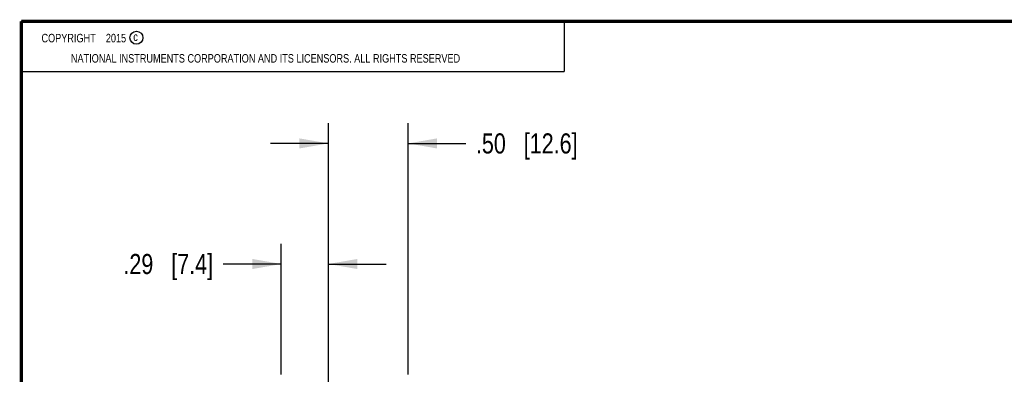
# Model space of a CAD drawing. Header units: inches. Extents: x 0.2 to 16.8, y 0.1 to 10.8.
# Tile 11 of 21: x 0.2 to 6.4, y 8.6 to 10.8. Entities that reach past the tile are written whole.
import ezdxf

# ---------------------------------------------------------------- set-up
doc = ezdxf.new("R2010")
doc.units = ezdxf.units.IN
doc.header["$LTSCALE"] = 0.935
doc.header["$MEASUREMENT"] = 0
doc.layers.get('0').update_dxf_attribs({"linetype": 'CONTINUOUS'})
doc.layers.add('DETAIL', color=7, linetype='CONTINUOUS')
doc.layers.add('DIMENSIONS', color=7, linetype='CONTINUOUS')
doc.styles.get("Standard").update_dxf_attribs({"font": 'txt', "width": 0.8})
doc.dimstyles.new('DIMSTYLE_1', dxfattribs={"dimtxt": 0.125, "dimasz": 0.18, "dimexe": 0.125, "dimexo": 0.0625, "dimgap": 0.0625, "dimtad": 0, "dimtih": 1, "dimtoh": 1, "dimzin": 4, "dimdsep": 46, "dimtxsty": 'STANDARD', "dimblk": '_FILLED', "dimblk1": '_FILLED', "dimblk2": '_FILLED', "dimcen": 0.09, "dimadec": 0, "dimazin": 0, "dimtp": 0.005, "dimtm": 0.005, "dimtfac": 1, "dimtofl": 0, "dimtmove": 0, "dimatfit": 3, "dimldrblk": '_FILLED', "dimfxl": 1, "dimtolj": 1, "dimtzin": 4, "dimarcsym": 0})

# ---------------------------------------------------------------- blocks, each defined once
blk = doc.blocks.new('_FILLED')
at = {"color": 0, "linetype": 'BYBLOCK'}
blk.add_solid([(0, 0), (-1, 0.174), (-1, -0.174)], dxfattribs=at)
blk = doc.blocks.new('*D3')
at = {"layer": 'DIMENSIONS', "color": 2, "linetype": 'CONTINUOUS'}
for p, q in [((1.8662, 8.561), (1.8662, 9.374)), ((2.159, 7.7694), (2.159, 9.374)), ((1.8662, 9.249), (1.5047, 9.249)), ((2.159, 9.249), (2.519, 9.249))]:
    blk.add_line(p, q, dxfattribs=at)
at = {"layer": 'DIMENSIONS', "color": 2, "linetype": 'CONTINUOUS', "xscale": 0.18, "yscale": 0.18, "zscale": 0.18}
blk.add_blockref('_FILLED', (1.8662, 9.249), dxfattribs=at)
at = {"layer": 'DIMENSIONS', "color": 2, "linetype": 'CONTINUOUS', "xscale": 0.18, "yscale": 0.18, "zscale": 0.18, "rotation": 180}
blk.add_blockref('_FILLED', (2.159, 9.249), dxfattribs=at)
at = {"layer": 'DIMENSIONS', "color": 2, "linetype": 'CONTINUOUS', "insert": (1.4422, 9.3115), "char_height": 0.125, "width": 0.925, "attachment_point": 3, "line_spacing_factor": 0.9}
blk.add_mtext('.29{\\Ftxt.shx;\\W1.000000;\\H0.125000; }[7.4]', dxfattribs=at)
blk = doc.blocks.new('*D4')
at = {"layer": 'DIMENSIONS', "color": 2, "linetype": 'CONTINUOUS'}
for p, q in [((2.159, 7.5883), (2.159, 10.124)), ((2.6542, 8.561), (2.6542, 10.124)), ((2.159, 9.999), (1.799, 9.999)), ((2.6542, 9.999), (3.0134, 9.999))]:
    blk.add_line(p, q, dxfattribs=at)
at = {"layer": 'DIMENSIONS', "color": 2, "linetype": 'CONTINUOUS', "xscale": 0.18, "yscale": 0.18, "zscale": 0.18}
blk.add_blockref('_FILLED', (2.159, 9.999), dxfattribs=at)
at = {"layer": 'DIMENSIONS', "color": 2, "linetype": 'CONTINUOUS', "xscale": 0.18, "yscale": 0.18, "zscale": 0.18, "rotation": 180}
blk.add_blockref('_FILLED', (2.6542, 9.999), dxfattribs=at)
at = {"layer": 'DIMENSIONS', "color": 2, "linetype": 'CONTINUOUS', "insert": (3.0759, 10.0615), "char_height": 0.125, "width": 1.025, "attachment_point": 1, "line_spacing_factor": 0.9}
blk.add_mtext('.50{\\Ftxt.shx;\\W1.000000;\\H0.125000; }[12.6]', dxfattribs=at)

msp = doc.modelspace()

# ---------------------------------------------------------------- linework, layer by layer
at = {"color": 2, "linetype": 'CONTINUOUS'}
for p, q in [((0.25, 10.7586), (3.625, 10.7586)), ((0.25, 10.7586), (0.25, 10.4456)), ((3.625, 10.7586), (3.625, 10.4456)), ((0.25, 10.4456), (3.625, 10.4456))]:
    msp.add_line(p, q, dxfattribs=at)
at = {"color": 7, "linetype": 'CONTINUOUS', "const_width": 0.02}
for points in [[(0.25, 10.7586), (0.25, 0.2586)], [(16.75, 10.7586), (0.25, 10.7586)]]:
    msp.add_lwpolyline(points, dxfattribs=at)
at = {"color": 2, "linetype": 'CONTINUOUS'}
msp.add_circle((0.9659, 10.6562), 0.0403, dxfattribs=at)

# ---------------------------------------------------------------- texts
at = {"color": 2, "linetype": 'CONTINUOUS', "char_height": 0.053, "attachment_point": 1, "line_spacing_factor": 0.9}
for s, insert, width in [('c', (0.946, 10.6893), 0.0424), ('NATIONAL INSTRUMENTS CORPORATION AND ITS LICENSORS. ALL RIGHTS RESERVED', (0.5583, 10.5546), 3.0104)]:
    msp.add_mtext(s, dxfattribs=dict(at, insert=insert, width=width))
at = {"layer": 'DETAIL', "color": 2, "linetype": 'CONTINUOUS', "insert": (0.3125, 10.6805), "char_height": 0.053, "width": 0.8904, "attachment_point": 1, "line_spacing_factor": 0.9}
msp.add_mtext('    COPYRIGHT    2015', dxfattribs=at)

# ---------------------------------------------------------------- dimensions: what is measured, and where the dimension line sits
at = {"layer": 'DIMENSIONS', "color": 2, "linetype": 'CONTINUOUS'}
dim = msp.add_linear_dim(base=(2.159, 9.999), p1=(2.6542, 8.4985), p2=(2.159, 7.5258), angle=180, dimstyle='DIMSTYLE_1', dxfattribs=at)
dim.commit()
dim.dimension.update_dxf_attribs({"geometry": '*D4', "text_midpoint": (3.5884, 9.999), "dimtype": 160})
dim = msp.add_linear_dim(base=(2.159, 9.249), p1=(1.8662, 8.4985), p2=(2.159, 7.7069), dimstyle='DIMSTYLE_1', dxfattribs=at)
dim.commit()
dim.dimension.update_dxf_attribs({"geometry": '*D3', "text_midpoint": (0.9797, 9.249), "dimtype": 160})

doc.saveas('drawing.dxf')
